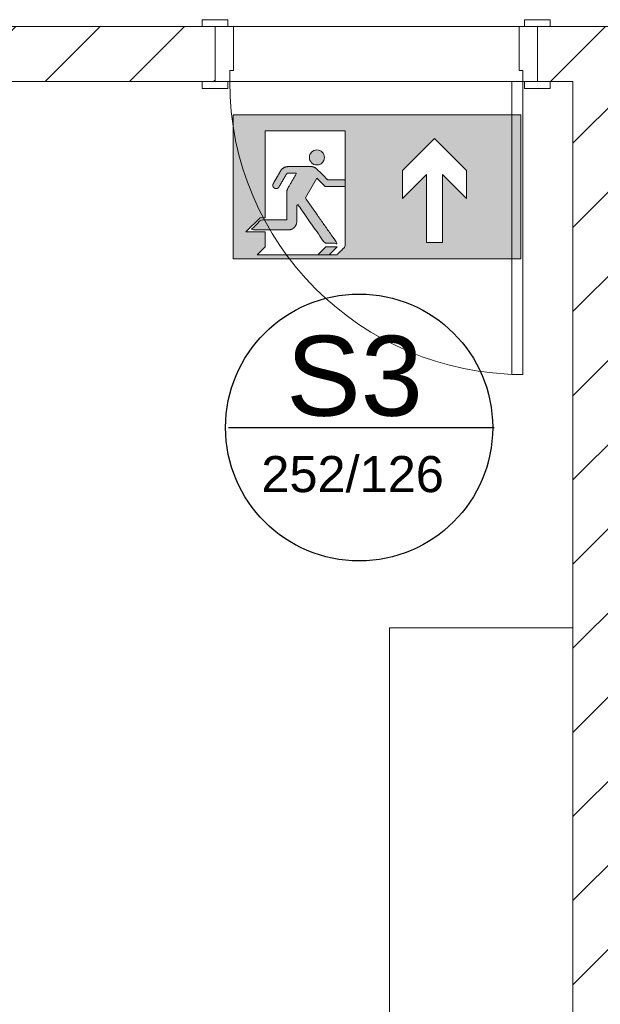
# Model space of a CAD drawing. Header units: millimetres. Extents: x 2826 to 3034, y 1533 to 1590.
# Tile 156 of 248: x 2998.14 to 2999.72, y 1550.09 to 1552.78. Entities that reach past the tile are written whole.
import ezdxf
from ezdxf.enums import TextEntityAlignment as Align

# ---------------------------------------------------------------- set-up
doc = ezdxf.new("R2010")
doc.units = ezdxf.units.MM
doc.linetypes.add('CONTINU', pattern=[0])
doc.layers.add('_Caneta_No__220', color=7, linetype='Continuous', lineweight=15, true_color=0x8a8a8a)
doc.layers.add('ARQ-TXT-1_100', color=10, linetype='Continuous')
doc.layers.add('C03', color=80, linetype='Continuous', lineweight=13)
doc.styles.add('ESTILO_GERADO_2', font='arial.ttf')
doc.styles.add('style1', font='arial.ttf')
pattern_1 = [(45, (0.02328, 0.61931), (-0.1149048, 0.1149048), [])]

# ---------------------------------------------------------------- blocks, each defined once
blk = doc.blocks.new('SAÍDA EMER CIMA')
at = {"layer": 'C03', "lineweight": 0}
h = blk.add_hatch(color=3, dxfattribs=at)
h.dxf.hatch_style = 1
h.set_gradient(color1=(0, 255, 0), color2=(0, 255, 0), tint=1)
edge = h.paths.add_edge_path(flags=0)
edge.add_spline(control_points=[(2360.5608, 1215.4596), (2360.5608, 1215.3903), (2360.5608, 1215.321)], knot_values=[16.497787, 16.497787, 16.497787, 17.497787, 17.497787, 17.497787], weights=[1, 1, 1], degree=2, periodic=0)
edge.add_spline(control_points=[(2360.5608, 1215.321), (2360.4958, 1215.321), (2360.4308, 1215.321)], knot_values=[17.497787, 17.497787, 17.497787, 18.497787, 18.497787, 18.497787], weights=[1, 1, 1], degree=2, periodic=0)
edge.add_spline(control_points=[(2360.4308, 1215.321), (2360.4056, 1215.2958), (2360.3804, 1215.2707)], knot_values=[18.497787, 18.497787, 18.497787, 19.497787, 19.497787, 19.497787], weights=[1, 1, 1], degree=2, periodic=0)
edge.add_spline(control_points=[(2360.3804, 1215.2707), (2360.4748, 1215.2707), (2360.5692, 1215.2707)], knot_values=[19.497787, 19.497787, 19.497787, 20.497787, 20.497787, 20.497787], weights=[1, 1, 1], degree=2, periodic=0)
edge.add_spline(control_points=[(2360.5692, 1215.2707), (2360.5865, 1215.2707), (2360.5988, 1215.283)], knot_values=[20.497787, 20.497787, 20.497787, 21.283185, 21.283185, 21.283185], weights=[1, 0.92388, 1], degree=2, periodic=0)
edge.add_spline(control_points=[(2360.5988, 1215.283), (2360.6111, 1215.2952), (2360.6111, 1215.3126)], knot_values=[21.283185, 21.283185, 21.283185, 22.068583, 22.068583, 22.068583], weights=[1, 0.92388, 1], degree=2, periodic=0)
edge.add_spline(control_points=[(2360.6111, 1215.3126), (2360.6111, 1215.3528), (2360.6111, 1215.393)], knot_values=[22.068583, 22.068583, 22.068583, 23.068583, 23.068583, 23.068583], weights=[1, 1, 1], degree=2, periodic=0)
edge.add_spline(control_points=[(2360.6111, 1215.393), (2360.6111, 1215.3959), (2360.6139, 1215.3968), (2360.6167, 1215.3977), (2360.6184, 1215.3953)], knot_values=[23.068583, 23.068583, 23.068583, 24.333947, 24.333947, 25.599311, 25.599311, 25.599311], weights=[1, 0.806445, 1, 0.806445, 1], degree=2, periodic=0)
edge.add_spline(control_points=[(2360.6184, 1215.3953), (2360.6856, 1215.2994), (2360.7527, 1215.2036)], knot_values=[25.599311, 25.599311, 25.599311, 26.599311, 26.599311, 26.599311], weights=[1, 1, 1], degree=2, periodic=0)
edge.add_spline(control_points=[(2360.7527, 1215.2036), (2360.7834, 1215.2036), (2360.8141, 1215.2036)], knot_values=[26.599311, 26.599311, 26.599311, 27.599311, 27.599311, 27.599311], weights=[1, 1, 1], degree=2, periodic=0)
edge.add_spline(control_points=[(2360.8141, 1215.2036), (2360.7343, 1215.3176), (2360.6544, 1215.4317)], knot_values=[27.599311, 27.599311, 27.599311, 28.599311, 28.599311, 28.599311], weights=[1, 1, 1], degree=2, periodic=0)
edge.add_line((2360.6544, 1215.4317), (2360.7117, 1215.5308))
edge.add_line((2360.7117, 1215.5308), (2360.7537, 1215.4888))
edge.add_line((2360.7537, 1215.4888), (2360.8544, 1215.4888))
edge.add_spline(control_points=[(2360.8544, 1215.4888), (2360.8544, 1215.5055), (2360.8544, 1215.5223)], knot_values=[3, 3, 3, 4, 4, 4], weights=[1, 1, 1], degree=2, periodic=0)
edge.add_spline(control_points=[(2360.8544, 1215.5223), (2360.811, 1215.5223), (2360.7676, 1215.5223)], knot_values=[4, 4, 4, 5, 5, 5], weights=[1, 1, 1], degree=2, periodic=0)
edge.add_spline(control_points=[(2360.7676, 1215.5223), (2360.7402, 1215.5497), (2360.7128, 1215.5771)], knot_values=[5, 5, 5, 6, 6, 6], weights=[1, 1, 1], degree=2, periodic=0)
edge.add_spline(control_points=[(2360.7128, 1215.5771), (2360.7005, 1215.5894), (2360.6831, 1215.5894)], knot_values=[6, 6, 6, 6.785398, 6.785398, 6.785398], weights=[1, 0.92388, 1], degree=2, periodic=0)
edge.add_spline(control_points=[(2360.6831, 1215.5894), (2360.6247, 1215.5894), (2360.5663, 1215.5894)], knot_values=[6.785398, 6.785398, 6.785398, 7.785398, 7.785398, 7.785398], weights=[1, 1, 1], degree=2, periodic=0)
edge.add_spline(control_points=[(2360.5663, 1215.5894), (2360.5421, 1215.5894), (2360.53, 1215.5685)], knot_values=[7.785398, 7.785398, 7.785398, 8.832596, 8.832596, 8.832596], weights=[1, 0.866025, 1], degree=2, periodic=0)
edge.add_spline(control_points=[(2360.53, 1215.5685), (2360.5113, 1215.5361), (2360.4926, 1215.5038)], knot_values=[8.832596, 8.832596, 8.832596, 9.832596, 9.832596, 9.832596], weights=[1, 1, 1], degree=2, periodic=0)
edge.add_spline(control_points=[(2360.4926, 1215.5038), (2360.4842, 1215.4893), (2360.4988, 1215.4809), (2360.5133, 1215.4725), (2360.5217, 1215.487)], knot_values=[9.832596, 9.832596, 9.832596, 11.403392, 11.403392, 12.974188, 12.974188, 12.974188], weights=[1, 0.707107, 1, 0.707107, 1], degree=2, periodic=0)
edge.add_spline(control_points=[(2360.5217, 1215.487), (2360.5416, 1215.5214), (2360.5615, 1215.5559)], knot_values=[12.974188, 12.974188, 12.974188, 13.974188, 13.974188, 13.974188], weights=[1, 1, 1], degree=2, periodic=0)
edge.add_spline(control_points=[(2360.5615, 1215.5559), (2360.5857, 1215.5559), (2360.6099, 1215.5559)], knot_values=[13.974188, 13.974188, 13.974188, 14.974188, 14.974188, 14.974188], weights=[1, 1, 1], degree=2, periodic=0)
edge.add_spline(control_points=[(2360.6099, 1215.5559), (2360.5881, 1215.5182), (2360.5664, 1215.4806)], knot_values=[14.974188, 14.974188, 14.974188, 15.974188, 15.974188, 15.974188], weights=[1, 1, 1], degree=2, periodic=0)
edge.add_spline(control_points=[(2360.5664, 1215.4806), (2360.5608, 1215.4708), (2360.5608, 1215.4596)], knot_values=[15.974188, 15.974188, 15.974188, 16.497787, 16.497787, 16.497787], weights=[1, 0.965926, 1], degree=2, periodic=0)
h.paths.add_polyline_path([(2360.2907, 1215.1253), (2361.7402, 1215.1253), (2361.7402, 1215.8501), (2360.2907, 1215.8501)])
h.paths.add_polyline_path([(2361.1435, 1215.5693), (2361.3046, 1215.7304), (2361.4656, 1215.5693), (2361.4656, 1215.4284), (2361.3448, 1215.5492), (2361.3448, 1215.2069), (2361.2643, 1215.2069), (2361.2643, 1215.5492), (2361.1435, 1215.4284)], flags=16)
edge = h.paths.add_edge_path(flags=16)
edge.add_spline(control_points=[(2360.8544, 1215.5223), (2360.8544, 1215.5055), (2360.8544, 1215.4888)], knot_values=[3, 3, 3, 4, 4, 4], weights=[1, 1, 1], degree=2, periodic=0)
edge.add_spline(control_points=[(2360.8544, 1215.4888), (2360.8544, 1215.3372), (2360.8544, 1215.1857)], knot_values=[2, 2, 2, 3, 3, 3], weights=[1, 1, 1], degree=2, periodic=0)
edge.add_spline(control_points=[(2360.8544, 1215.1857), (2360.8342, 1215.1656), (2360.8141, 1215.1454)], knot_values=[1, 1, 1, 2, 2, 2], weights=[1, 1, 1], degree=2, periodic=0)
edge.add_spline(control_points=[(2360.8141, 1215.1454), (2360.794, 1215.1454), (2360.7738, 1215.1454)], knot_values=[0, 0, 0, 1, 1, 1], weights=[1, 1, 1], degree=2, periodic=0)
edge.add_line((2360.7738, 1215.1454), (2360.7169, 1215.1454))
edge.add_line((2360.7169, 1215.1454), (2360.4115, 1215.1454))
edge.add_line((2360.4115, 1215.1454), (2360.4517, 1215.1857))
edge.add_line((2360.4517, 1215.1857), (2360.4517, 1215.2602))
edge.add_line((2360.4517, 1215.2602), (2360.3551, 1215.2602))
edge.add_line((2360.3551, 1215.2602), (2360.4264, 1215.3315))
edge.add_line((2360.4264, 1215.3315), (2360.4517, 1215.3315))
edge.add_line((2360.4517, 1215.3315), (2360.4517, 1215.7695))
edge.add_line((2360.4517, 1215.7695), (2360.8544, 1215.7695))
edge.add_line((2360.8544, 1215.7695), (2360.8544, 1215.5223))
edge = h.paths.add_edge_path(flags=0)
edge.add_ellipse((2360.7125, 1215.6356), major_axis=(0.0267, 0.0267), ratio=1, start_angle=0, end_angle=360, ccw=False)
h = blk.add_hatch(color=3, dxfattribs=at)
h.dxf.hatch_style = 1
h.set_gradient(color1=(0, 255, 0), color2=(0, 255, 0), tint=1)
edge = h.paths.add_edge_path()
edge.add_ellipse((2360.7125, 1215.6356), major_axis=(0.0267, 0.0267), ratio=1, start_angle=0, end_angle=360, ccw=False)
h = blk.add_hatch(color=3, dxfattribs=at)
h.dxf.hatch_style = 1
h.set_gradient(color1=(0, 255, 0), color2=(0, 255, 0), tint=1)
edge = h.paths.add_edge_path()
edge.add_line((2360.7117, 1215.5308), (2360.7537, 1215.4888))
edge.add_line((2360.7537, 1215.4888), (2360.8544, 1215.4888))
edge.add_spline(control_points=[(2360.8544, 1215.4888), (2360.8544, 1215.5055), (2360.8544, 1215.5223)], knot_values=[3, 3, 3, 4, 4, 4], weights=[1, 1, 1], degree=2, periodic=0)
edge.add_spline(control_points=[(2360.8544, 1215.5223), (2360.811, 1215.5223), (2360.7676, 1215.5223)], knot_values=[4, 4, 4, 5, 5, 5], weights=[1, 1, 1], degree=2, periodic=0)
edge.add_spline(control_points=[(2360.7676, 1215.5223), (2360.7402, 1215.5497), (2360.7128, 1215.5771)], knot_values=[5, 5, 5, 6, 6, 6], weights=[1, 1, 1], degree=2, periodic=0)
edge.add_spline(control_points=[(2360.7128, 1215.5771), (2360.7005, 1215.5894), (2360.6831, 1215.5894)], knot_values=[6, 6, 6, 6.785398, 6.785398, 6.785398], weights=[1, 0.92388, 1], degree=2, periodic=0)
edge.add_spline(control_points=[(2360.6831, 1215.5894), (2360.6247, 1215.5894), (2360.5663, 1215.5894)], knot_values=[6.785398, 6.785398, 6.785398, 7.785398, 7.785398, 7.785398], weights=[1, 1, 1], degree=2, periodic=0)
edge.add_spline(control_points=[(2360.5663, 1215.5894), (2360.5421, 1215.5894), (2360.53, 1215.5685)], knot_values=[7.785398, 7.785398, 7.785398, 8.832596, 8.832596, 8.832596], weights=[1, 0.866025, 1], degree=2, periodic=0)
edge.add_spline(control_points=[(2360.53, 1215.5685), (2360.5113, 1215.5361), (2360.4926, 1215.5038)], knot_values=[8.832596, 8.832596, 8.832596, 9.832596, 9.832596, 9.832596], weights=[1, 1, 1], degree=2, periodic=0)
edge.add_spline(control_points=[(2360.4926, 1215.5038), (2360.4842, 1215.4893), (2360.4988, 1215.4809), (2360.5133, 1215.4725), (2360.5217, 1215.487)], knot_values=[9.832596, 9.832596, 9.832596, 11.403392, 11.403392, 12.974188, 12.974188, 12.974188], weights=[1, 0.707107, 1, 0.707107, 1], degree=2, periodic=0)
edge.add_spline(control_points=[(2360.5217, 1215.487), (2360.5416, 1215.5214), (2360.5615, 1215.5559)], knot_values=[12.974188, 12.974188, 12.974188, 13.974188, 13.974188, 13.974188], weights=[1, 1, 1], degree=2, periodic=0)
edge.add_spline(control_points=[(2360.5615, 1215.5559), (2360.5857, 1215.5559), (2360.6099, 1215.5559)], knot_values=[13.974188, 13.974188, 13.974188, 14.974188, 14.974188, 14.974188], weights=[1, 1, 1], degree=2, periodic=0)
edge.add_spline(control_points=[(2360.6099, 1215.5559), (2360.5881, 1215.5182), (2360.5664, 1215.4806)], knot_values=[14.974188, 14.974188, 14.974188, 15.974188, 15.974188, 15.974188], weights=[1, 1, 1], degree=2, periodic=0)
edge.add_spline(control_points=[(2360.5664, 1215.4806), (2360.5608, 1215.4708), (2360.5608, 1215.4596)], knot_values=[15.974188, 15.974188, 15.974188, 16.497787, 16.497787, 16.497787], weights=[1, 0.965926, 1], degree=2, periodic=0)
edge.add_spline(control_points=[(2360.5608, 1215.4596), (2360.5608, 1215.3903), (2360.5608, 1215.321)], knot_values=[16.497787, 16.497787, 16.497787, 17.497787, 17.497787, 17.497787], weights=[1, 1, 1], degree=2, periodic=0)
edge.add_spline(control_points=[(2360.5608, 1215.321), (2360.4958, 1215.321), (2360.4308, 1215.321)], knot_values=[17.497787, 17.497787, 17.497787, 18.497787, 18.497787, 18.497787], weights=[1, 1, 1], degree=2, periodic=0)
edge.add_spline(control_points=[(2360.4308, 1215.321), (2360.4056, 1215.2958), (2360.3804, 1215.2707)], knot_values=[18.497787, 18.497787, 18.497787, 19.497787, 19.497787, 19.497787], weights=[1, 1, 1], degree=2, periodic=0)
edge.add_spline(control_points=[(2360.3804, 1215.2707), (2360.4748, 1215.2707), (2360.5692, 1215.2707)], knot_values=[19.497787, 19.497787, 19.497787, 20.497787, 20.497787, 20.497787], weights=[1, 1, 1], degree=2, periodic=0)
edge.add_spline(control_points=[(2360.5692, 1215.2707), (2360.5865, 1215.2707), (2360.5988, 1215.283)], knot_values=[20.497787, 20.497787, 20.497787, 21.283185, 21.283185, 21.283185], weights=[1, 0.92388, 1], degree=2, periodic=0)
edge.add_spline(control_points=[(2360.5988, 1215.283), (2360.6111, 1215.2952), (2360.6111, 1215.3126)], knot_values=[21.283185, 21.283185, 21.283185, 22.068583, 22.068583, 22.068583], weights=[1, 0.92388, 1], degree=2, periodic=0)
edge.add_spline(control_points=[(2360.6111, 1215.3126), (2360.6111, 1215.3528), (2360.6111, 1215.393)], knot_values=[22.068583, 22.068583, 22.068583, 23.068583, 23.068583, 23.068583], weights=[1, 1, 1], degree=2, periodic=0)
edge.add_spline(control_points=[(2360.6111, 1215.393), (2360.6111, 1215.3959), (2360.6139, 1215.3968), (2360.6167, 1215.3977), (2360.6184, 1215.3953)], knot_values=[23.068583, 23.068583, 23.068583, 24.333947, 24.333947, 25.599311, 25.599311, 25.599311], weights=[1, 0.806445, 1, 0.806445, 1], degree=2, periodic=0)
edge.add_spline(control_points=[(2360.6184, 1215.3953), (2360.6856, 1215.2994), (2360.7527, 1215.2036)], knot_values=[25.599311, 25.599311, 25.599311, 26.599311, 26.599311, 26.599311], weights=[1, 1, 1], degree=2, periodic=0)
edge.add_spline(control_points=[(2360.7527, 1215.2036), (2360.7834, 1215.2036), (2360.8141, 1215.2036)], knot_values=[26.599311, 26.599311, 26.599311, 27.599311, 27.599311, 27.599311], weights=[1, 1, 1], degree=2, periodic=0)
edge.add_spline(control_points=[(2360.8141, 1215.2036), (2360.7343, 1215.3176), (2360.6544, 1215.4317)], knot_values=[27.599311, 27.599311, 27.599311, 28.599311, 28.599311, 28.599311], weights=[1, 1, 1], degree=2, periodic=0)
edge.add_line((2360.6544, 1215.4317), (2360.7117, 1215.5308))
h = blk.add_hatch(color=3, dxfattribs=at)
h.dxf.hatch_style = 1
h.set_gradient(color1=(0, 255, 0), color2=(0, 255, 0), tint=1)
h.paths.add_polyline_path([(2360.8141, 1215.1857), (2360.7572, 1215.1857), (2360.7169, 1215.1454), (2360.7738, 1215.1454)])
for points in [[(2360.2907, 1215.1253), (2360.2907, 1215.8501), (2360.2907, 1215.1253), (2361.7402, 1215.1253), (2361.7402, 1215.8501), (2361.7402, 1215.1253)], [(2361.7402, 1215.8501), (2360.2907, 1215.8501)], [(2361.1435, 1215.4284), (2361.2643, 1215.5492), (2361.2643, 1215.2069), (2361.3448, 1215.2069), (2361.3448, 1215.5492), (2361.4656, 1215.4284), (2361.4656, 1215.5693), (2361.3046, 1215.7304), (2361.1435, 1215.5693)]]:
    blk.add_lwpolyline(points, close=True, dxfattribs=at)
for points in [[(2360.8141, 1215.1857), (2360.7738, 1215.1454), (2360.7169, 1215.1454), (2360.4115, 1215.1454), (2360.4517, 1215.1857), (2360.4517, 1215.2602), (2360.3551, 1215.2602), (2360.4264, 1215.3315), (2360.4517, 1215.3315), (2360.4517, 1215.7695), (2360.8544, 1215.7695), (2360.8544, 1215.5223)], [(2360.6544, 1215.4317), (2360.7117, 1215.5308), (2360.7537, 1215.4888), (2360.8544, 1215.4888)], [(2360.8141, 1215.1857), (2360.7572, 1215.1857), (2360.7169, 1215.1454)]]:
    blk.add_lwpolyline(points, dxfattribs=at)
at = {"layer": 'C03', "lineweight": 0, "extrusion": (0, 0, -1)}
blk.add_ellipse((2360.7125, 1215.6356), major_axis=(0.0267, 0.0267), ratio=1, start_param=3.926991, end_param=10.210176, dxfattribs=at)
at = {"layer": 'C03', "lineweight": 0}
blk.add_rational_spline([(2360.7738, 1215.1454), (2360.794, 1215.1454), (2360.8141, 1215.1454), (2360.8342, 1215.1656), (2360.8544, 1215.1857), (2360.8544, 1215.3372), (2360.8544, 1215.4888), (2360.8544, 1215.5055), (2360.8544, 1215.5223), (2360.811, 1215.5223), (2360.7676, 1215.5223), (2360.7402, 1215.5497), (2360.7128, 1215.5771), (2360.7005, 1215.5894), (2360.6831, 1215.5894), (2360.6247, 1215.5894), (2360.5663, 1215.5894), (2360.5421, 1215.5894), (2360.53, 1215.5685), (2360.5113, 1215.5361), (2360.4926, 1215.5038), (2360.4842, 1215.4893), (2360.4988, 1215.4809), (2360.5133, 1215.4725), (2360.5217, 1215.487), (2360.5416, 1215.5214), (2360.5615, 1215.5559), (2360.5857, 1215.5559), (2360.6099, 1215.5559), (2360.5881, 1215.5182), (2360.5664, 1215.4806), (2360.5608, 1215.4708), (2360.5608, 1215.4596), (2360.5608, 1215.3903), (2360.5608, 1215.321), (2360.4958, 1215.321), (2360.4308, 1215.321), (2360.4056, 1215.2958), (2360.3804, 1215.2707), (2360.4748, 1215.2707), (2360.5692, 1215.2707), (2360.5865, 1215.2707), (2360.5988, 1215.283), (2360.6111, 1215.2952), (2360.6111, 1215.3126), (2360.6111, 1215.3528), (2360.6111, 1215.393), (2360.6111, 1215.3959), (2360.6139, 1215.3968), (2360.6167, 1215.3977), (2360.6184, 1215.3953), (2360.6856, 1215.2994), (2360.7527, 1215.2036), (2360.7834, 1215.2036), (2360.8141, 1215.2036), (2360.7343, 1215.3176), (2360.6544, 1215.4317)], [1, 1, 1, 1, 1, 1, 1, 1, 1, 1, 1, 1, 1, 0.923879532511, 1, 1, 1, 0.866025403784, 1, 1, 1, 0.707106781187, 1, 0.707106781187, 1, 1, 1, 1, 1, 1, 1, 0.965925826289, 1, 1, 1, 1, 1, 1, 1, 1, 1, 0.923879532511, 1, 0.923879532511, 1, 1, 1, 0.806444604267, 1, 0.806444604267, 1, 1, 1, 1, 1, 1, 1], degree=2, knots=[0, 0, 0, 1, 1, 2, 2, 3, 3, 4, 4, 5, 5, 6, 6, 6.785398, 6.785398, 7.785398, 7.785398, 8.832596, 8.832596, 9.832596, 9.832596, 11.403392, 11.403392, 12.974188, 12.974188, 13.974188, 13.974188, 14.974188, 14.974188, 15.974188, 15.974188, 16.497787, 16.497787, 17.497787, 17.497787, 18.497787, 18.497787, 19.497787, 19.497787, 20.497787, 20.497787, 21.283185, 21.283185, 22.068583, 22.068583, 23.068583, 23.068583, 24.333947, 24.333947, 25.599311, 25.599311, 26.599311, 26.599311, 27.599311, 27.599311, 28.599311, 28.599311, 28.599311], dxfattribs=at)
blk = doc.blocks.new('A$Cdd268059')
at = {"layer": '_Caneta_No__220'}
h = blk.add_hatch(dxfattribs=at)
h.set_pattern_fill('TIJOLO_COMUM_0005', color=256, style=0, pattern_type=2)
h.set_pattern_definition(pattern_1)
h.paths.add_polyline_path([(7.1511, 6.0693), (7.1511, 5.9193), (12.3187, 5.9193), (12.3187, 6.0693)])
h = blk.add_hatch(dxfattribs=at)
h.set_pattern_fill('TIJOLO_COMUM_0005', color=256, style=0, pattern_type=2)
h.set_pattern_definition(pattern_1)
h.paths.add_polyline_path([(13.1987, 6.0693), (13.1987, 5.9193), (17.6813, 5.9193), (17.6813, 6.0693)])
h = blk.add_hatch(dxfattribs=at)
h.set_pattern_fill('TIJOLO_COMUM_0005', color=256, style=0, pattern_type=2)
h.set_pattern_definition([(45, (0.02328, 0.61931), (-0.1149048, 0.1149048), [])])
h.paths.add_polyline_path([(13.4452, 1.9693), (13.4452, 5.9193), (13.2952, 5.9193), (13.2952, 1.9693)])
for p, q in [((12.2837, 6.0693), (12.2837, 6.0883)), ((12.2837, 6.0883), (12.3537, 6.0883)), ((12.3537, 6.0883), (12.3537, 6.0693)), ((13.1637, 6.0883), (13.2337, 6.0883)), ((13.1637, 6.0693), (13.1637, 6.0883)), ((13.2337, 6.0883), (13.2337, 6.0693)), ((4.4708, 6.0693), (18.6963, 6.0693)), ((12.3187, 6.0693), (12.2837, 6.0693)), ((12.3537, 6.0693), (12.2837, 6.0693)), ((12.3187, 6.0693), (12.2837, 6.0693)), ((12.3187, 6.0693), (12.2837, 6.0693)), ((12.3187, 6.0693), (12.3187, 5.9193)), ((12.3187, 5.9193), (12.3187, 6.0693)), ((12.3187, 6.0693), (12.3687, 6.0693)), ((12.3187, 6.0693), (12.3187, 5.9193)), ((12.3187, 6.0693), (12.3187, 5.9193)), ((12.3687, 6.0693), (12.3687, 5.9493)), ((13.1487, 5.9493), (13.1487, 6.0693)), ((13.1487, 6.0693), (13.1987, 6.0693)), ((13.2337, 6.0693), (13.1637, 6.0693)), ((13.1987, 6.0693), (13.2337, 6.0693)), ((13.1987, 6.0693), (13.1987, 5.9193)), ((13.1987, 6.0693), (13.1987, 5.9193)), ((13.1987, 6.0693), (13.1987, 5.9193)), ((13.1987, 6.0693), (13.1987, 5.9193)), ((13.1987, 6.0693), (13.2337, 6.0693)), ((13.1987, 6.0693), (13.2337, 6.0693)), ((12.3687, 5.9493), (12.3587, 5.9493)), ((12.3587, 5.9493), (12.3587, 5.9193)), ((13.1587, 5.9493), (13.1487, 5.9493)), ((13.1587, 5.9193), (13.1587, 5.9493)), ((13.2952, 5.9193), (7.4011, 5.9193)), ((12.3187, 5.9193), (12.2837, 5.9193)), ((12.2837, 5.9003), (12.2837, 5.9193)), ((12.2837, 5.9193), (12.3537, 5.9193)), ((12.3187, 5.9193), (12.2837, 5.9193)), ((12.3187, 5.9193), (12.2837, 5.9193)), ((12.3587, 5.9193), (12.3187, 5.9193)), ((12.3537, 5.9193), (12.3537, 5.9003)), ((13.1587, 5.9193), (13.1287, 5.9193)), ((13.1287, 5.9193), (13.1287, 5.1193)), ((13.1987, 5.9193), (13.1587, 5.9193)), ((13.1587, 5.1193), (13.1587, 5.9193)), ((13.1637, 5.9193), (13.2337, 5.9193)), ((13.1637, 5.9003), (13.1637, 5.9193)), ((13.1987, 5.9193), (13.2337, 5.9193)), ((13.1987, 5.9193), (13.2337, 5.9193)), ((13.1987, 5.9193), (13.2337, 5.9193)), ((13.2337, 5.9193), (13.2337, 5.9003)), ((13.2952, 1.9693), (13.2952, 5.9193)), ((12.3537, 5.9003), (12.2837, 5.9003)), ((13.2337, 5.9003), (13.1637, 5.9003)), ((13.1287, 5.1193), (13.1587, 5.1193)), ((13.2952, 4.4275), (12.7952, 4.4275)), ((12.7952, 4.4275), (12.7952, 1.9693)), ((13.2952, 1.9693), (13.2952, 4.4275))]:
    blk.add_line(p, q, dxfattribs=at)
for points in [[(12.3187, 6.0693), (7.1511, 6.0693)], [(17.6813, 6.0693), (13.1987, 6.0693)], [(7.4011, 5.9193), (12.3187, 5.9193)], [(13.1987, 5.9193), (13.2952, 5.9193)], [(13.2952, 5.9193), (13.2952, 1.9693)]]:
    blk.add_lwpolyline(points, dxfattribs=at)
blk.add_arc((13.1587, 5.9193), 0.8, 180, 270, dxfattribs=at)
at = {"layer": '_Caneta_No__220', "style": 'ESTILO_GERADO_2'}
for p in [(34.4309, 10.5457), (35.0309, 10.5457)]:
    blk.add_attdef('txt', text='', height=0.12, dxfattribs=at).set_placement(p, align=Align.MIDDLE_CENTER)
blk.add_attdef('txt', text='', height=0.12, rotation=90, dxfattribs=at).set_placement((1.2958, 6.4033), align=Align.MIDDLE_CENTER)

msp = doc.modelspace()

# ---------------------------------------------------------------- linework, layer by layer
at = {"layer": 'ARQ-TXT-1_100', "linetype": 'CONTINU'}
msp.add_line((2998.7086, 1551.6681), (2999.4338, 1551.6681), dxfattribs=at)
msp.add_circle((2999.0653, 1551.6679), 0.3645, dxfattribs=at)

# ---------------------------------------------------------------- block references
at = {"layer": 'C03', "xscale": 0.541905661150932, "yscale": 0.541905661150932, "zscale": 0.541905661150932}
msp.add_blockref('SAÍDA EMER CIMA', (1719.6666, 893.6456), dxfattribs=at)

# ---------------------------------------------------------------- texts
at = {"style": 'style1'}
for s, height, p in [('S3', 0.21837, (2998.8662, 1551.7001)), ('252/126', 0.09866, (2998.7984, 1551.4914))]:
    msp.add_text(s, height=height, dxfattribs=at).set_placement(p)

# ---------------------------------------------------------------- next in the draw order: block references
msp.add_blockref('A$Cdd268059', (2986.3533, 1546.6934))

doc.saveas('drawing.dxf')
